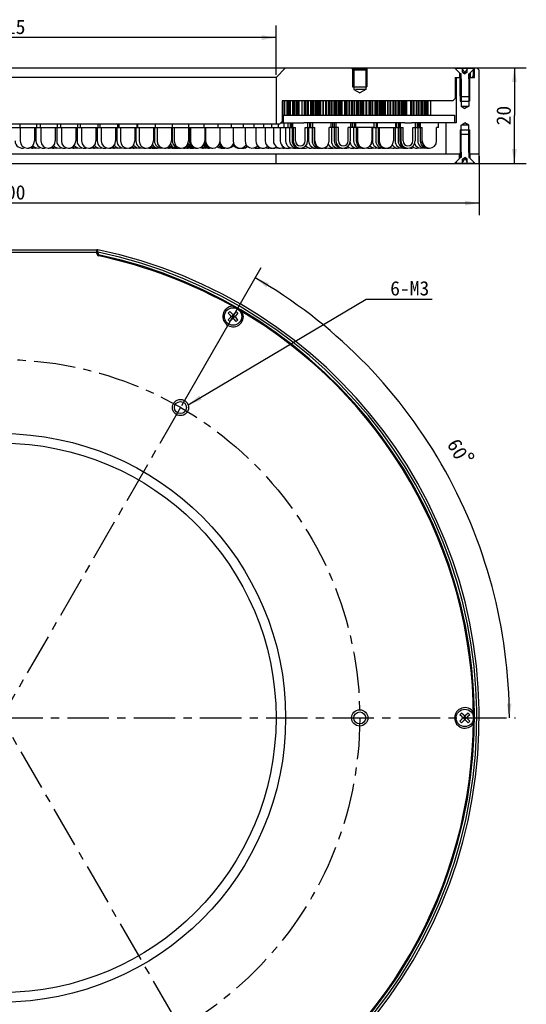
# Model space of a CAD drawing. Header units: millimetres. Extents: x 31 to 283, y -29 to 282.
# Tile 3 of 3: x 138 to 244, y 75 to 282. Entities that reach past the tile are written whole.
import ezdxf
from ezdxf.enums import TextEntityAlignment as Align

# ---------------------------------------------------------------- set-up
doc = ezdxf.new("R2010")
doc.units = ezdxf.units.MM
doc.header["$LTSCALE"] = 23.1
doc.linetypes.add('CENTER', pattern=[0.6, 0.375, -0.075, 0.075, -0.075])
doc.layers.get('0').update_dxf_attribs({"linetype": 'CONTINUOUS'})
for name, color, linetype in [('00_COMPONENTS', 7, 'CONTINUOUS'), ('03_ALL_AXES', 7, 'CONTINUOUS'), ('50_ALL_DETAILS', 7, 'CONTINUOUS'), ('51__DRAFT_DIMS', 7, 'CONTINUOUS')]:
    doc.layers.add(name, color=color, linetype=linetype)
doc.styles.get("Standard").update_dxf_attribs({"font": 'simfang.ttf'})
doc.dimstyles.new('DIMSTYLE_1', dxfattribs={"dimtxt": 3, "dimasz": 3, "dimexe": 2.5, "dimexo": 0.5, "dimgap": 0.75, "dimtad": 1, "dimdsep": 46, "dimtxsty": 'STANDARD', "dimblk": '_FILLED', "dimblk1": '_FILLED', "dimblk2": '_FILLED', "dimcen": 0.09, "dimclrt": 3, "dimazin": 2, "dimtp": 0.3, "dimtm": 0.3, "dimtfac": 1, "dimtofl": 0, "dimtmove": 0, "dimatfit": 3, "dimldrblk": '_FILLED', "dimfxl": 1, "dimtolj": 1, "dimarcsym": 0})
doc.dimstyles.new('DIMSTYLE_2', dxfattribs={"dimtxt": 3, "dimasz": 3, "dimexe": 2.5, "dimexo": 0.5, "dimgap": 0.75, "dimtad": 1, "dimdsep": 46, "dimtxsty": 'STANDARD', "dimblk": '_FILLED', "dimblk1": '_FILLED', "dimblk2": '_FILLED', "dimcen": 0.09, "dimclrt": 3, "dimazin": 2, "dimtp": 0.5, "dimtm": 0.5, "dimtfac": 1, "dimtofl": 0, "dimtmove": 0, "dimatfit": 3, "dimldrblk": '_FILLED', "dimfxl": 1, "dimtolj": 1, "dimarcsym": 0})
doc.dimstyles.new('DIMSTYLE_3', dxfattribs={"dimtxt": 3, "dimasz": 3, "dimexe": 2.5, "dimexo": 0.5, "dimgap": 0.75, "dimtad": 1, "dimdsep": 46, "dimtxsty": 'STANDARD', "dimblk": '_FILLED', "dimblk1": '_FILLED', "dimblk2": '_FILLED', "dimcen": 0.09, "dimclrt": 3, "dimazin": 2, "dimtp": 0.2, "dimtm": 0.2, "dimtfac": 1, "dimtofl": 0, "dimtmove": 0, "dimatfit": 3, "dimldrblk": '_FILLED', "dimfxl": 1, "dimtolj": 1, "dimarcsym": 0})
doc.dimstyles.new('DIMSTYLE_4', dxfattribs={"dimtxt": 3, "dimasz": 3, "dimexe": 2.5, "dimexo": 0.5, "dimgap": 3, "dimtad": 1, "dimdec": 1, "dimdsep": 46, "dimtxsty": 'STANDARD', "dimblk": '_FILLED', "dimblk1": '_FILLED', "dimblk2": '_FILLED', "dimcen": 0.09, "dimclrt": 3, "dimazin": 2, "dimtp": 0.5, "dimtm": 0.5, "dimtfac": 1, "dimtdec": -1, "dimtofl": 0, "dimtmove": 0, "dimatfit": 3, "dimldrblk": '_FILLED', "dimfxl": 1, "dimtolj": 1, "dimarcsym": 0})
doc.dimstyles.new('DIMSTYLE_5', dxfattribs={"dimtxt": 3, "dimasz": 3, "dimexe": 2.5, "dimexo": 0.5, "dimtad": 1, "dimdsep": 46, "dimtxsty": 'STANDARD', "dimblk": '_FILLED', "dimblk1": '_FILLED', "dimblk2": '_FILLED', "dimcen": 0.09, "dimclrt": 3, "dimazin": 2, "dimtp": 0.5, "dimtm": 0.5, "dimtfac": 1, "dimtofl": 0, "dimtmove": 0, "dimatfit": 1, "dimldrblk": '_FILLED', "dimfxl": 1, "dimtolj": 1, "dimarcsym": 0})
doc.dimstyles.get("Standard").update_dxf_attribs({"dimtxt": 3, "dimasz": 3, "dimexe": 2.5, "dimexo": 0.5, "dimtad": 1, "dimdsep": 46, "dimtxsty": 'STANDARD', "dimblk": '_FILLED', "dimblk1": '_FILLED', "dimblk2": '_FILLED', "dimcen": 0.09, "dimclrt": 3, "dimazin": 2, "dimtol": 1, "dimtp": 0.01, "dimtm": 0.01, "dimtfac": 1, "dimtofl": 0, "dimtmove": 0, "dimatfit": 3, "dimldrblk": '_FILLED', "dimfxl": 1, "dimtolj": 1, "dimarcsym": 0})

# ---------------------------------------------------------------- blocks, each defined once
blk = doc.blocks.new('_FILLED')
at = {"color": 0, "linetype": 'ByBlock'}
blk.add_solid([(0, 0), (-1, 0.167), (-1, -0.167)], dxfattribs=at)
blk = doc.blocks.new('*D1')
at = {"layer": '51__DRAFT_DIMS', "color": 4}
for p, q in [((76.67, 269.96), (76.67, 280.28)), ((191.67, 269.96), (191.67, 280.28)), ((76.67, 277.78), (134.17, 277.78)), ((191.67, 277.78), (134.17, 277.78))]:
    blk.add_line(p, q, dxfattribs=at)
at = {"layer": '51__DRAFT_DIMS', "color": 4, "xscale": 3, "yscale": 3, "zscale": 3, "rotation": 180}
blk.add_blockref('_FILLED', (76.67, 277.78), dxfattribs=at)
at = {"layer": '51__DRAFT_DIMS', "color": 4, "xscale": 3, "yscale": 3, "zscale": 3}
blk.add_blockref('_FILLED', (191.67, 277.78), dxfattribs=at)
at = {"layer": '51__DRAFT_DIMS', "color": 3}
blk.add_text('115', height=3, dxfattribs=at).set_placement((136.17, 278.53), align=Align.CENTER)
blk = doc.blocks.new('*D2')
at = {"layer": '51__DRAFT_DIMS', "color": 4}
for p, q in [((34.17, 252.96), (34.17, 240.65)), ((234.17, 252.96), (234.17, 240.65)), ((34.17, 243.15), (134.17, 243.15)), ((234.17, 243.15), (134.17, 243.15))]:
    blk.add_line(p, q, dxfattribs=at)
at = {"layer": '51__DRAFT_DIMS', "color": 4, "xscale": 3, "yscale": 3, "zscale": 3, "rotation": 180}
blk.add_blockref('_FILLED', (34.17, 243.15), dxfattribs=at)
at = {"layer": '51__DRAFT_DIMS', "color": 4, "xscale": 3, "yscale": 3, "zscale": 3}
blk.add_blockref('_FILLED', (234.17, 243.15), dxfattribs=at)
at = {"layer": '51__DRAFT_DIMS', "color": 3}
blk.add_text('200', height=3, dxfattribs=at).set_placement((136.17, 243.9), align=Align.CENTER)
blk = doc.blocks.new('*D3')
at = {"layer": '51__DRAFT_DIMS', "color": 4}
for p, q in [((75.17, 271.46), (244.03, 271.46)), ((241.53, 271.46), (241.53, 261.46)), ((241.53, 251.46), (241.53, 261.46)), ((229.52, 251.46), (244.03, 251.46))]:
    blk.add_line(p, q, dxfattribs=at)
at = {"layer": '51__DRAFT_DIMS', "color": 4, "xscale": 3, "yscale": 3, "zscale": 3}
for p, rotation in [((241.53, 271.46), 90), ((241.53, 251.46), 270)]:
    blk.add_blockref('_FILLED', p, dxfattribs=dict(at, rotation=rotation))
at = {"layer": '51__DRAFT_DIMS', "color": 3}
blk.add_text('20', height=3, rotation=90, dxfattribs=at).set_placement((240.78, 261.46), align=Align.CENTER)
blk = doc.blocks.new('*D4')
at = {"layer": '51__DRAFT_DIMS', "color": 4}
blk.add_line((171.92, 200.8), (188.58, 229.66), dxfattribs=at)
for start, end in [(30, 60), (0, 30)]:
    blk.add_arc((134.17, 135.42), 106.31, start, end, dxfattribs=at)
for points in [[(190.16, 226.38), (187.33, 227.49), (189.65, 225.52)], [(239.95, 138.41), (240.49, 135.42), (240.95, 138.43)]]:
    blk.add_solid(points, dxfattribs=at)
at = {"layer": '51__DRAFT_DIMS', "color": 3}
blk.add_text('60', height=3, rotation=-60, dxfattribs=at).set_placement((228.34, 190.94), align=Align.CENTER)
blk = doc.blocks.new('*D5')
at = {"layer": '51__DRAFT_DIMS', "color": 4}
for p, q in [((50.26, 217.32), (36.65, 217.32)), ((53.76, 217.32), (50.26, 217.32)), ((81.63, 188.94), (53.76, 217.32))]:
    blk.add_line(p, q, dxfattribs=at)
at = {"layer": '51__DRAFT_DIMS', "color": 4, "xscale": 3, "yscale": 3, "zscale": 3, "rotation": 314.4740814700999}
blk.add_blockref('_FILLED', (81.63, 188.94), dxfattribs=at)
at = {"layer": '51__DRAFT_DIMS', "color": 3}
blk.add_text('150', height=3, dxfattribs=at).set_placement((48.76, 218.07), align=Align.RIGHT)

msp = doc.modelspace()

# ---------------------------------------------------------------- linework, layer by layer
at = {"layer": '00_COMPONENTS', "color": 7}
for p, q in [((34.6741, 271.4554), (232.9662, 271.4554)), ((191.6733, 269.4554), (193.6733, 271.4554)), ((207.4733, 271.4554), (207.9233, 271.0054)), ((207.6733, 271.2554), (210.6733, 271.2554)), ((207.9233, 271.0054), (210.4233, 271.0054)), ((207.9233, 271.0054), (207.9233, 266.9554)), ((210.8733, 271.4554), (210.4233, 271.0054)), ((210.4233, 271.0054), (210.4233, 266.9554)), ((230.1497, 270.329), (229.0233, 271.4554)), ((229.3483, 271.4204), (232.9983, 271.4204)), ((229.3483, 271.1304), (229.3483, 271.4204)), ((230.0733, 270.4054), (230.0733, 269.4554)), ((230.3733, 270.1875), (230.2083, 270.1875)), ((230.2083, 265.5204), (230.2083, 270.1875)), ((230.6955, 270.5582), (230.6955, 271.4204)), ((230.9612, 270.7704), (230.6955, 271.1461)), ((230.6955, 270.5582), (231.1733, 270.2204)), ((230.8197, 270.4704), (231.5268, 270.4704)), ((231.1733, 270.4704), (231.0554, 270.3037)), ((231.6511, 270.5582), (231.1733, 270.2204)), ((231.1733, 270.2204), (231.1733, 270.5582)), ((231.2911, 270.3037), (231.1733, 270.4704)), ((231.6511, 271.1461), (231.3854, 270.7704)), ((231.6511, 270.5582), (231.6511, 271.4204)), ((232.1383, 270.1875), (231.9733, 270.1875)), ((232.1383, 265.5204), (232.1383, 270.1875)), ((232.1969, 270.329), (232.9983, 271.1304)), ((232.2733, 270.4054), (232.2733, 269.4554)), ((232.9662, 271.4554), (232.9669, 271.42)), ((232.9732, 271.1099), (232.9733, 271.1054)), ((232.9733, 269.7554), (232.9733, 271.1054)), ((232.9983, 271.4554), (233.674, 271.4554)), ((232.9983, 271.1304), (232.9983, 271.4204)), ((233.1733, 269.4554), (233.1733, 271.4554)), ((233.674, 271.4554), (234.1733, 270.9562)), ((234.1733, 251.4554), (234.1733, 270.9562)), ((191.6733, 269.4554), (76.6733, 269.4554)), ((191.6733, 269.4554), (191.6733, 259.7554)), ((229.1733, 269.4554), (230.2083, 269.4554)), ((229.1733, 269.4554), (229.1733, 265.0554)), ((229.3733, 269.4554), (229.3733, 259.9554)), ((230.0483, 269.4554), (230.3733, 269.1304)), ((230.1733, 269.3304), (230.2081, 269.3304)), ((230.3733, 269.1304), (230.3733, 263.4554)), ((231.9733, 269.1304), (231.9543, 269.1304)), ((232.2983, 269.4554), (231.9733, 269.1304)), ((231.9733, 269.1304), (231.9733, 263.4554)), ((232.1383, 269.4554), (233.1733, 269.4554)), ((232.6733, 269.4554), (232.9733, 269.7554)), ((207.6733, 267.4554), (210.6733, 267.4554)), ((207.9233, 266.9554), (209.1733, 266.2043)), ((210.4233, 266.9554), (208.2894, 266.9554)), ((210.4233, 266.9554), (209.1733, 266.2043)), ((228.6733, 264.5554), (192.9733, 264.5554)), ((192.9733, 264.5554), (192.9733, 260.2554)), ((193.3545, 261.5554), (193.3545, 264.5554)), ((193.5007, 261.5554), (193.5007, 264.5554)), ((193.9788, 261.5554), (193.9788, 264.5554)), ((194.0971, 261.5554), (194.0971, 264.5554)), ((194.2433, 261.5554), (194.2433, 264.5554)), ((194.5833, 261.5554), (194.5833, 264.5554)), ((194.6958, 261.5554), (194.6958, 264.5554)), ((195.1547, 261.5554), (195.1547, 264.5554)), ((195.2672, 261.5554), (195.2672, 264.5554)), ((195.5179, 261.5554), (195.5179, 264.5554)), ((195.5961, 261.5554), (195.5961, 264.5554)), ((195.9152, 261.5554), (195.9152, 264.5554)), ((195.9934, 261.5554), (195.9934, 264.5554)), ((196.1536, 261.5554), (196.1536, 264.5554)), ((196.1971, 261.5554), (196.1971, 264.5554)), ((196.3749, 261.5554), (196.3749, 264.5554)), ((196.4185, 261.5554), (196.4185, 264.5554)), ((196.4873, 261.5554), (196.4873, 264.5554)), ((196.496, 261.5554), (196.496, 264.5554)), ((196.5316, 261.5554), (196.5316, 264.5554)), ((197.1477, 261.5554), (197.1477, 264.5554)), ((197.6212, 261.5554), (197.6212, 264.5554)), ((197.7515, 261.5554), (197.7515, 264.5554)), ((197.8034, 261.5554), (197.8034, 264.5554)), ((197.9642, 261.5554), (197.9642, 264.5554)), ((198.352, 261.5554), (198.352, 264.5554)), ((198.4814, 261.5554), (198.4814, 264.5554)), ((198.9644, 261.5554), (198.9644, 264.5554)), ((199.0094, 261.5554), (199.0094, 264.5554)), ((199.1388, 261.5554), (199.1388, 264.5554)), ((199.4423, 261.5554), (199.4423, 264.5554)), ((199.5398, 261.5554), (199.5398, 264.5554)), ((199.9378, 261.5554), (199.9378, 264.5554)), ((200.0353, 261.5554), (200.0353, 264.5554)), ((200.253, 261.5554), (200.253, 264.5554)), ((200.3182, 261.5554), (200.3182, 264.5554)), ((200.5845, 261.5554), (200.5845, 264.5554)), ((200.6498, 261.5554), (200.6498, 264.5554)), ((200.7808, 261.5554), (200.7808, 264.5554)), ((200.8135, 261.5554), (200.8135, 264.5554)), ((200.9469, 261.5554), (200.9469, 264.5554)), ((200.9796, 261.5554), (200.9796, 264.5554)), ((201.0233, 261.5554), (201.0233, 264.5554)), ((201.5233, 261.5554), (201.5233, 264.5554)), ((201.6214, 261.5554), (201.6214, 264.5554)), ((202.0523, 261.5554), (202.0523, 264.5554)), ((202.1965, 261.5554), (202.1965, 264.5554)), ((202.6753, 261.5554), (202.6753, 264.5554)), ((202.7849, 261.5554), (202.7849, 264.5554)), ((202.9292, 261.5554), (202.9292, 264.5554)), ((203.2801, 261.5554), (203.2801, 264.5554)), ((203.3946, 261.5554), (203.3946, 264.5554)), ((203.8616, 261.5554), (203.8616, 264.5554)), ((203.9761, 261.5554), (203.9761, 264.5554)), ((204.2457, 261.5554), (204.2457, 264.5554)), ((204.33, 261.5554), (204.33, 264.5554)), ((204.674, 261.5554), (204.674, 264.5554)), ((204.7583, 261.5554), (204.7583, 264.5554)), ((204.9456, 261.5554), (204.9456, 264.5554)), ((204.9994, 261.5554), (204.9994, 264.5554)), ((205.2189, 261.5554), (205.2189, 264.5554)), ((205.2727, 261.5554), (205.2727, 264.5554)), ((205.377, 261.5554), (205.377, 264.5554)), ((205.4001, 261.5554), (205.4001, 264.5554)), ((205.4943, 261.5554), (205.4943, 264.5554)), ((205.5174, 261.5554), (205.5174, 264.5554)), ((206.0382, 261.5554), (206.0382, 264.5554)), ((206.2198, 261.5554), (206.2198, 264.5554)), ((206.3958, 261.5554), (206.3958, 264.5554)), ((206.5551, 261.5554), (206.5551, 264.5554)), ((206.9432, 261.5554), (206.9432, 264.5554)), ((207.0749, 261.5554), (207.0749, 264.5554)), ((207.5572, 261.5554), (207.5572, 264.5554)), ((207.5808, 261.5554), (207.5808, 264.5554)), ((207.6123, 261.5554), (207.6123, 264.5554)), ((207.7441, 261.5554), (207.7441, 264.5554)), ((208.058, 261.5554), (208.058, 264.5554)), ((208.1618, 261.5554), (208.1618, 264.5554)), ((208.5849, 261.5554), (208.5849, 264.5554)), ((208.6887, 261.5554), (208.6887, 264.5554)), ((208.9275, 261.5554), (208.9275, 264.5554)), ((209.0029, 261.5554), (209.0029, 264.5554)), ((209.3104, 261.5554), (209.3104, 264.5554)), ((209.3857, 261.5554), (209.3857, 264.5554)), ((209.5486, 261.5554), (209.5486, 264.5554)), ((209.5954, 261.5554), (209.5954, 264.5554)), ((209.7862, 261.5554), (209.7862, 264.5554)), ((209.8329, 261.5554), (209.8329, 264.5554)), ((209.9193, 261.5554), (209.9193, 264.5554)), ((209.9373, 261.5554), (209.9373, 264.5554)), ((210.0108, 261.5554), (210.0108, 264.5554)), ((210.0288, 261.5554), (210.0288, 264.5554)), ((210.5285, 261.5554), (210.5285, 264.5554)), ((210.5379, 261.5554), (210.5379, 264.5554)), ((210.6847, 261.5554), (210.6847, 264.5554)), ((211.1626, 261.5554), (211.1626, 264.5554)), ((211.2834, 261.5554), (211.2834, 264.5554)), ((211.4302, 261.5554), (211.4302, 264.5554)), ((211.7814, 261.5554), (211.7814, 264.5554)), ((211.9021, 261.5554), (211.9021, 264.5554)), ((212.3873, 261.5554), (212.3873, 264.5554)), ((212.3944, 261.5554), (212.3944, 264.5554)), ((212.5151, 261.5554), (212.5151, 264.5554)), ((212.7973, 261.5554), (212.7973, 264.5554)), ((212.8915, 261.5554), (212.8915, 264.5554)), ((213.2759, 261.5554), (213.2759, 264.5554)), ((213.3702, 261.5554), (213.3702, 264.5554)), ((213.5825, 261.5554), (213.5825, 264.5554)), ((213.65, 261.5554), (213.65, 264.5554)), ((213.9254, 261.5554), (213.9254, 264.5554)), ((213.9929, 261.5554), (213.9929, 264.5554)), ((214.1349, 261.5554), (214.1349, 264.5554)), ((214.1755, 261.5554), (214.1755, 264.5554)), ((214.341, 261.5554), (214.341, 264.5554)), ((214.3816, 261.5554), (214.3816, 264.5554)), ((214.4527, 261.5554), (214.4527, 264.5554)), ((214.4662, 261.5554), (214.4662, 264.5554)), ((214.5215, 261.5554), (214.5215, 264.5554)), ((214.535, 261.5554), (214.535, 264.5554)), ((215.0348, 261.5554), (215.0348, 264.5554)), ((215.1463, 261.5554), (215.1463, 264.5554)), ((215.5346, 261.5554), (215.5346, 264.5554)), ((215.6681, 261.5554), (215.6681, 264.5554)), ((216.15, 261.5554), (216.15, 264.5554)), ((216.213, 261.5554), (216.213, 264.5554)), ((216.3466, 261.5554), (216.3466, 264.5554)), ((216.6688, 261.5554), (216.6688, 264.5554)), ((216.7774, 261.5554), (216.7774, 264.5554)), ((217.2203, 261.5554), (217.2203, 264.5554)), ((217.3289, 261.5554), (217.3289, 264.5554)), ((217.5843, 261.5554), (217.5843, 264.5554)), ((217.6676, 261.5554), (217.6676, 264.5554)), ((218.0074, 261.5554), (218.0074, 264.5554)), ((218.0907, 261.5554), (218.0907, 264.5554)), ((218.2785, 261.5554), (218.2785, 264.5554)), ((218.3363, 261.5554), (218.3363, 264.5554)), ((218.5722, 261.5554), (218.5722, 264.5554)), ((218.63, 261.5554), (218.63, 264.5554)), ((218.7497, 261.5554), (218.7497, 264.5554)), ((218.7819, 261.5554), (218.7819, 264.5554)), ((218.9131, 261.5554), (218.9131, 264.5554)), ((218.9453, 261.5554), (218.9453, 264.5554)), ((218.9967, 261.5554), (218.9967, 264.5554)), ((219.0031, 261.5554), (219.0031, 264.5554)), ((219.8583, 261.5554), (219.8583, 264.5554)), ((219.972, 261.5554), (219.972, 264.5554)), ((220.1171, 261.5554), (220.1171, 264.5554)), ((220.4763, 261.5554), (220.4763, 264.5554)), ((220.5977, 261.5554), (220.5977, 264.5554)), ((221.0828, 261.5554), (221.0828, 264.5554)), ((221.0934, 261.5554), (221.0934, 264.5554)), ((221.2149, 261.5554), (221.2149, 264.5554)), ((221.5099, 261.5554), (221.5099, 264.5554)), ((221.6075, 261.5554), (221.6075, 264.5554)), ((222.0055, 261.5554), (222.0055, 264.5554)), ((222.103, 261.5554), (222.103, 264.5554)), ((222.3332, 261.5554), (222.3332, 264.5554)), ((222.4066, 261.5554), (222.4066, 264.5554)), ((222.7059, 261.5554), (222.7059, 264.5554)), ((222.7792, 261.5554), (222.7792, 264.5554)), ((222.9441, 261.5554), (222.9441, 264.5554)), ((222.9931, 261.5554), (222.9931, 264.5554)), ((223.193, 261.5554), (223.193, 264.5554)), ((223.242, 261.5554), (223.242, 264.5554)), ((223.3411, 261.5554), (223.3411, 264.5554)), ((223.3656, 261.5554), (223.3656, 264.5554)), ((223.4657, 261.5554), (223.4657, 264.5554)), ((223.4903, 261.5554), (223.4903, 264.5554)), ((223.5233, 261.5554), (223.5233, 264.5554)), ((224.0233, 261.5554), (224.0233, 264.5554)), ((228.6733, 264.5554), (229.1733, 265.0554)), ((230.1733, 264.4554), (231.946, 264.4554)), ((230.2083, 265.5204), (230.3083, 265.4204)), ((230.2083, 265.5175), (230.3733, 265.5175)), ((232.0383, 265.4204), (230.3083, 265.4204)), ((232.1733, 264.4554), (231.9727, 264.4554)), ((231.9733, 265.5175), (232.1383, 265.5175)), ((232.1383, 265.5204), (232.0383, 265.4204)), ((230.3733, 263.4554), (231.9733, 263.4554)), ((230.3733, 263.4554), (231.1733, 262.9747)), ((231.9733, 263.4554), (231.1733, 262.9747)), ((75.8733, 259.7554), (192.4733, 259.7554)), ((138.0333, 259.7554), (138.0333, 258.9554)), ((141.5292, 259.7554), (141.5292, 258.9554)), ((142.3021, 259.7554), (142.3021, 258.9554)), ((145.8661, 259.7554), (145.8661, 258.9554)), ((146.5313, 259.7554), (146.5313, 258.9554)), ((150.1552, 259.7554), (150.1552, 258.9554)), ((150.7003, 259.7554), (150.7003, 258.9554)), ((154.3758, 259.7554), (154.3758, 258.9554)), ((154.7888, 259.7554), (154.7888, 258.9554)), ((158.5071, 259.7554), (158.5071, 258.9554)), ((158.7769, 259.7554), (158.7769, 258.9554)), ((162.5292, 259.7554), (162.5292, 258.9554)), ((162.6451, 259.7554), (162.6451, 258.9554)), ((166.3745, 259.7554), (166.3745, 258.9554)), ((169.9471, 259.7554), (169.9471, 258.9554)), ((173.3426, 259.7554), (173.3426, 258.9554)), ((176.5382, 259.7554), (176.5382, 258.9554)), ((179.5181, 259.7554), (179.5181, 258.9554)), ((182.2679, 259.7554), (182.2679, 258.9554)), ((184.7741, 259.7554), (184.7741, 258.9554)), ((187.0245, 259.7554), (187.0245, 258.9554)), ((189.0082, 259.7554), (189.0082, 258.9554)), ((190.7154, 259.7554), (190.7154, 258.9554)), ((192.138, 259.7554), (192.138, 258.9554)), ((192.4733, 259.7554), (192.9733, 260.2554)), ((192.6733, 259.9554), (196.087, 259.9554)), ((192.9733, 261.5554), (228.9733, 261.5554)), ((193.1733, 261.5554), (193.1733, 259.9554)), ((193.2689, 259.9554), (193.2689, 258.9554)), ((194.1026, 259.9554), (194.1026, 258.9554)), ((194.6351, 259.9554), (194.6351, 258.9554)), ((194.8638, 259.9554), (194.8638, 258.9554)), ((195.2093, 258.9554), (195.2093, 259.9554)), ((218.5837, 259.9554), (197.485, 259.9554)), ((198.3182, 258.9554), (198.3182, 259.9554)), ((198.6638, 259.9554), (198.6638, 258.9554)), ((198.7992, 259.9554), (198.7992, 258.9554)), ((199.2296, 259.9554), (199.2296, 258.9554)), ((199.3733, 258.9554), (199.3733, 259.9554)), ((203.1733, 258.9554), (203.1733, 259.9554)), ((203.4577, 259.9554), (203.4577, 258.9554)), ((203.7969, 259.9554), (203.7969, 258.9554)), ((204.2175, 258.9554), (204.2175, 259.9554)), ((207.3122, 258.9554), (207.3122, 259.9554)), ((207.5969, 259.9554), (207.5969, 258.9554)), ((208.0397, 259.9554), (208.0397, 258.9554)), ((208.3239, 259.9554), (208.3239, 258.9554)), ((212.1239, 259.9554), (212.1239, 258.9554)), ((212.1355, 259.9554), (212.1355, 258.9554)), ((212.6074, 259.9554), (212.6074, 258.9554)), ((212.8437, 259.9554), (212.8437, 258.9554)), ((216.6437, 259.9554), (216.6437, 258.9554)), ((216.8026, 259.9554), (216.8026, 258.9554)), ((217.197, 259.9554), (217.197, 258.9554)), ((217.3662, 259.9554), (217.3662, 258.9554)), ((217.714, 258.9554), (217.714, 259.9554)), ((229.3733, 259.9554), (219.9818, 259.9554)), ((220.8185, 258.9554), (220.8185, 259.9554)), ((221.1662, 259.9554), (221.1662, 258.9554)), ((221.4418, 259.9554), (221.4418, 258.9554)), ((221.7654, 259.9554), (221.7654, 258.9554)), ((221.8733, 258.9554), (221.8733, 259.9554)), ((225.6733, 258.9554), (225.6733, 259.9554)), ((227.1733, 259.9554), (227.1733, 253.4554)), ((228.9733, 261.5554), (228.9733, 259.9554)), ((230.3733, 259.4554), (231.1733, 259.9361)), ((231.9733, 259.4554), (231.1733, 259.9361)), ((73.5605, 258.9554), (195.7359, 258.9554)), ((138.1292, 258.9554), (138.1292, 256.1554)), ((141.1292, 258.9554), (141.1292, 256.1554)), ((141.4316, 258.9554), (141.4316, 256.1554)), ((142.4661, 258.9554), (142.4661, 256.1554)), ((145.4661, 258.9554), (145.4661, 256.1554)), ((145.7639, 258.9554), (145.7639, 256.1554)), ((146.7552, 258.9554), (146.7552, 256.1554)), ((149.7552, 258.9554), (149.7552, 256.1554)), ((150.0401, 258.9554), (150.0401, 256.1554)), ((150.9758, 258.9554), (150.9758, 256.1554)), ((153.9758, 258.9554), (153.9758, 256.1554)), ((154.2419, 258.9554), (154.2419, 256.1554)), ((155.1071, 258.9554), (155.1071, 256.1554)), ((158.1071, 258.9554), (158.1071, 256.1554)), ((158.3514, 258.9554), (158.3514, 256.1554)), ((159.1292, 258.9554), (159.1292, 256.1554)), ((162.1292, 258.9554), (162.1292, 256.1554)), ((162.3509, 258.9554), (162.3509, 256.1554)), ((163.0224, 258.9554), (163.0224, 256.1554)), ((166.0224, 258.9554), (166.0224, 256.1554)), ((166.2233, 258.9554), (166.2233, 256.1554)), ((166.7677, 258.9554), (166.7677, 256.1554)), ((169.7677, 258.9554), (169.7677, 256.1554)), ((169.9521, 258.9554), (169.9521, 256.1554)), ((170.3469, 258.9554), (170.3469, 256.1554)), ((173.3469, 258.9554), (173.3469, 256.1554)), ((173.5212, 258.9554), (173.5212, 256.1554)), ((173.7426, 258.9554), (173.7426, 256.1554)), ((176.7426, 258.9554), (176.7426, 256.1554)), ((176.9154, 258.9554), (176.9154, 256.1554)), ((176.9382, 258.9554), (176.9382, 256.1554)), ((179.9181, 258.9554), (179.9181, 256.1554)), ((182.6679, 258.9554), (182.6679, 256.1554)), ((185.1741, 258.9554), (185.1741, 256.1554)), ((187.4245, 258.9554), (187.4245, 256.1554)), ((189.4082, 258.9554), (189.4082, 256.1554)), ((191.1154, 258.9554), (191.1154, 256.1554)), ((192.538, 258.9554), (192.538, 256.1554)), ((193.6689, 258.9554), (193.6689, 256.1554)), ((194.5026, 258.9554), (194.5026, 256.1554)), ((195.0351, 258.9554), (195.0351, 256.1554)), ((195.2638, 258.9554), (195.2638, 256.1554)), ((195.7359, 256.1554), (195.7359, 258.9554)), ((197.7916, 258.9554), (199.7733, 258.9554)), ((197.7916, 256.1554), (197.7916, 258.9554)), ((198.2638, 258.9554), (198.2638, 256.1554)), ((198.484, 258.9554), (198.484, 256.1554)), ((199.1992, 258.9554), (199.1992, 256.1554)), ((199.6296, 258.9554), (199.6296, 256.1554)), ((199.7733, 256.1554), (199.7733, 258.9554)), ((204.7478, 258.9554), (202.7733, 258.9554)), ((202.7733, 256.1554), (202.7733, 258.9554)), ((203.2484, 258.9554), (203.2484, 256.1554)), ((203.8577, 258.9554), (203.8577, 256.1554)), ((204.1969, 258.9554), (204.1969, 256.1554)), ((204.7478, 256.1554), (204.7478, 258.9554)), ((212.1239, 258.9554), (206.7818, 258.9554)), ((206.7818, 256.1554), (206.7818, 258.9554)), ((207.1969, 258.9554), (207.1969, 256.1554)), ((207.9038, 258.9554), (207.9038, 256.1554)), ((208.4397, 258.9554), (208.4397, 256.1554)), ((208.7239, 258.9554), (208.7239, 256.1554)), ((211.7239, 258.9554), (211.7239, 256.1554)), ((211.8292, 258.9554), (211.8292, 256.1554)), ((212.1257, 258.9554), (218.2418, 258.9554)), ((212.5355, 258.9554), (212.5355, 256.1554)), ((213.0074, 258.9554), (213.0074, 256.1554)), ((213.2437, 258.9554), (213.2437, 256.1554)), ((216.2437, 258.9554), (216.2437, 256.1554)), ((216.584, 258.9554), (216.584, 256.1554)), ((217.2026, 258.9554), (217.2026, 256.1554)), ((217.597, 258.9554), (217.597, 256.1554)), ((217.7662, 258.9554), (217.7662, 256.1554)), ((218.2418, 256.1554), (218.2418, 258.9554)), ((220.2907, 258.9554), (222.2733, 258.9554)), ((220.2907, 256.1554), (220.2907, 258.9554)), ((220.7662, 258.9554), (220.7662, 256.1554)), ((221.3035, 258.9554), (221.3035, 256.1554)), ((221.8418, 258.9554), (221.8418, 256.1554)), ((222.1654, 258.9554), (222.1654, 256.1554)), ((222.2733, 256.1554), (222.2733, 258.9554)), ((225.6733, 258.9554), (225.2733, 258.9554)), ((225.2733, 256.1554), (225.2733, 258.9554)), ((230.1733, 258.4554), (232.1733, 258.4554)), ((230.3733, 253.7804), (230.3733, 259.4554)), ((231.9733, 259.4554), (230.6076, 259.4554)), ((231.9733, 253.7804), (231.9733, 259.4554)), ((230.2083, 257.3904), (230.3083, 257.4904)), ((230.2083, 257.3932), (230.3733, 257.3932)), ((230.2083, 257.3904), (230.2083, 252.7232)), ((232.0383, 257.4904), (230.3083, 257.4904)), ((231.9733, 257.3932), (232.1383, 257.3932)), ((232.1383, 257.3904), (232.0383, 257.4904)), ((232.1383, 257.3904), (232.1383, 252.7232)), ((38.1383, 253.4554), (230.2193, 253.4554)), ((191.6733, 251.4554), (191.6733, 253.4554)), ((230.0483, 253.4554), (230.3733, 253.7804)), ((230.0733, 252.5054), (230.0733, 253.4554)), ((230.2082, 253.5804), (230.1733, 253.5804)), ((232.2983, 253.4554), (231.9733, 253.7804)), ((232.1383, 253.4554), (234.1733, 253.4554)), ((232.1733, 253.5804), (232.1384, 253.5804)), ((232.2733, 252.5054), (232.2733, 253.4554)), ((34.1733, 251.4554), (234.1733, 251.4554)), ((229.0233, 251.4554), (230.1497, 252.5818)), ((229.3483, 251.7804), (229.3483, 251.4904)), ((229.3483, 251.4904), (232.9983, 251.4904)), ((230.0827, 252.5054), (230.0733, 252.5054)), ((230.3735, 252.7232), (230.2083, 252.7232)), ((230.6955, 252.3525), (231.1733, 252.6904)), ((230.6955, 251.4904), (230.6955, 252.3525)), ((230.9612, 252.1404), (230.6955, 251.7646)), ((230.8197, 252.4404), (231.5268, 252.4404)), ((231.0554, 252.607), (231.1733, 252.4404)), ((231.6511, 252.3525), (231.1733, 252.6904)), ((231.1733, 252.3525), (231.1733, 252.6904)), ((231.2911, 252.607), (231.1733, 252.4404)), ((231.3854, 252.1404), (231.6511, 251.7646)), ((231.6511, 251.4904), (231.6511, 252.3525)), ((232.1383, 252.7232), (231.9733, 252.7232)), ((233.3233, 251.4554), (232.1969, 252.5818)), ((232.2639, 252.5054), (232.2733, 252.5054)), ((232.9983, 251.7804), (232.9983, 251.4904)), ((114.1733, 233.3987), (154.1733, 233.3987)), ((114.1733, 232.8987), (154.1733, 232.8987)), ((154.1733, 232.58), (154.1733, 233.3987)), ((154.3733, 233.3576), (154.1733, 233.3576)), ((154.3733, 232.742), (154.3733, 233.3576)), ((181.648, 220.0953), (182.0015, 220.4488)), ((182.1076, 219.6357), (181.648, 220.0953)), ((182.1076, 219.2114), (181.648, 218.7518)), ((182.0015, 218.3982), (181.648, 218.7518)), ((182.4612, 219.9892), (182.0015, 220.4488)), ((182.4612, 218.8578), (182.0015, 218.3982)), ((182.1955, 219.4235), (183.1511, 219.4235)), ((182.3197, 219.4235), (182.6733, 219.7771)), ((182.6733, 219.07), (182.3197, 219.4235)), ((182.8501, 219.6003), (182.4965, 219.2467)), ((182.8501, 219.2467), (182.4965, 219.6003)), ((182.6733, 218.9457), (182.6733, 219.9013)), ((183.0268, 219.4235), (182.6733, 219.7771)), ((182.6733, 219.07), (183.0268, 219.4235)), ((183.345, 220.4488), (182.8854, 219.9892)), ((183.345, 218.3982), (182.8854, 218.8578)), ((183.6986, 220.0953), (183.239, 219.6357)), ((183.6986, 218.7518), (183.239, 219.2114)), ((183.6986, 220.0953), (183.345, 220.4488)), ((183.345, 218.3982), (183.6986, 218.7518)), ((230.148, 136.0908), (230.5015, 136.4444)), ((230.6076, 135.6312), (230.148, 136.0908)), ((230.9612, 135.9847), (230.5015, 136.4444)), ((231.845, 136.4444), (231.3854, 135.9847)), ((232.1986, 136.0908), (231.739, 135.6312)), ((232.1986, 136.0908), (231.845, 136.4444)), ((230.6076, 135.2069), (230.148, 134.7473)), ((230.5015, 134.3938), (230.148, 134.7473)), ((230.9612, 134.8534), (230.5015, 134.3938)), ((230.6955, 135.4191), (231.6511, 135.4191)), ((230.8197, 135.4191), (231.1733, 135.7726)), ((231.1733, 135.0655), (230.8197, 135.4191)), ((231.3501, 135.5958), (230.9965, 135.2423)), ((231.3501, 135.2423), (230.9965, 135.5958)), ((231.1733, 134.9412), (231.1733, 135.8969)), ((231.5268, 135.4191), (231.1733, 135.7726)), ((231.1733, 135.0655), (231.5268, 135.4191)), ((231.845, 134.3938), (231.3854, 134.8534)), ((232.1986, 134.7473), (231.739, 135.2069)), ((231.845, 134.3938), (232.1986, 134.7473))]:
    msp.add_line(p, q, dxfattribs=at)
at = {"layer": '00_COMPONENTS', "color": 4}
for p, q in [((207.6733, 271.2554), (207.6733, 267.4554)), ((210.6733, 271.2554), (210.6733, 267.4554)), ((230.3733, 269.1304), (230.3733, 270.1875)), ((231.9733, 269.1304), (231.9733, 270.1875)), ((230.1733, 269.3304), (230.1733, 264.4554)), ((232.1733, 269.3304), (232.1733, 264.4554)), ((196.087, 259.9554), (197.485, 259.9554)), ((218.5837, 259.9554), (219.9818, 259.9554)), ((230.1733, 258.4554), (230.1733, 253.5804)), ((232.1733, 258.4554), (232.1733, 253.5804)), ((230.3733, 253.7804), (230.3733, 252.7232)), ((231.9733, 253.7804), (231.9733, 252.7232))]:
    msp.add_line(p, q, dxfattribs=at)
at = {"layer": '00_COMPONENTS', "color": 7}
for centre, radius in [((182.6733, 219.4235), 1.825), ((171.6733, 200.371), 1.7), ((171.6733, 200.371), 1.25), ((134.1733, 135.4191), 59.5), ((134.1733, 135.4191), 57.5), ((209.1733, 135.4191), 1.7), ((209.1733, 135.4191), 1.25), ((231.1733, 135.4191), 1.825)]:
    msp.add_circle(centre, radius, dxfattribs=at)
for centre, radius, start, end in [((230.0083, 270.1875), 0.2, 0, 45), ((232.3383, 270.1875), 0.2, 135, 180), ((138.5618, 256.1554), 1.5, 180, 290.849656), ((139.6292, 256.1554), 1.5, 180, 360), ((142.9316, 256.1554), 1.5, 180, 290.173257), ((143.9661, 256.1554), 1.5, 180, 360), ((147.2639, 256.1554), 1.5, 180, 289.302045), ((148.2552, 256.1554), 1.5, 180, 360), ((151.5401, 256.1554), 1.5, 180, 288.181932), ((152.4758, 256.1554), 1.5, 180, 360), ((155.7419, 256.1554), 1.5, 180, 286.763976), ((156.6071, 256.1554), 1.5, 180, 360), ((159.8514, 256.1554), 1.5, 180, 285.033938), ((160.6292, 256.1554), 1.5, 180, 360), ((163.8509, 256.1554), 1.5, 180, 282.936686), ((164.5224, 256.1554), 1.5, 180, 360), ((167.7233, 256.1554), 1.5, 180, 280.457551), ((168.2677, 256.1554), 1.5, 180, 360), ((171.4521, 256.1554), 1.5, 180, 277.565881), ((171.8469, 256.1554), 1.5, 180, 360), ((174.6371, 256.1554), 1.5, 201.496779, 277.358675), ((175.0212, 256.1554), 1.5, 180, 274.233926), ((175.2426, 256.1554), 1.5, 180, 360), ((178.1967, 256.1554), 1.5, 190.028911, 274.181934), ((178.4154, 256.1554), 1.5, 180, 270.435317), ((178.4382, 256.1554), 1.5, 180, 353.381581), ((181.1949, 256.1554), 1.5, 203.226227, 274.268695), ((181.4181, 256.1554), 1.5, 180, 336.445872), ((184.1679, 256.1554), 1.5, 180, 326.657715), ((186.6741, 256.1554), 1.5, 180, 318.628962), ((188.9245, 256.1554), 1.5, 180, 311.414291), ((190.9082, 256.1554), 1.5, 180, 304.703061), ((192.6154, 256.1554), 1.5, 180, 298.319114), ((194.038, 256.1554), 1.5, 180, 292.154568), ((195.1689, 256.1554), 1.5, 180, 286.138955), ((196.0026, 256.1554), 1.5, 180, 280.225341), ((196.5351, 256.1554), 1.5, 180, 274.373405), ((196.7638, 256.1554), 1.5, 180, 360), ((196.7638, 256.1554), 1.0278, 180, 360), ((199.984, 256.1554), 1.5, 180, 283.796274), ((200.6992, 256.1554), 1.5, 180, 278.251712), ((201.1296, 256.1554), 1.5, 180, 272.775728), ((201.2733, 256.1554), 1.5, 180, 360), ((204.7484, 256.1554), 1.5, 180, 281.722313), ((205.3577, 256.1554), 1.5, 180, 276.493018), ((205.6969, 256.1554), 1.5, 180, 360), ((205.7648, 256.1554), 1.017, 180, 360), ((208.6179, 256.1554), 1.5, 193.154937, 285.191894), ((209.4038, 256.1554), 1.5, 180, 280.292172), ((209.9397, 256.1554), 1.5, 180, 275.438698), ((210.2239, 256.1554), 1.5, 180, 360), ((213.3292, 256.1554), 1.5, 180, 283.617356), ((214.0355, 256.1554), 1.5, 180, 279.054363), ((214.5074, 256.1554), 1.5, 180, 274.520076), ((214.7437, 256.1554), 1.5, 180, 360), ((218.084, 256.1554), 1.5, 180, 281.90446), ((218.7026, 256.1554), 1.5, 180, 277.557651), ((219.097, 256.1554), 1.5, 180, 273.233861), ((219.2662, 256.1554), 1.5, 180, 360), ((219.2662, 256.1554), 1.0245, 180, 360), ((222.0517, 256.1554), 1.5, 201.741597, 284.519969), ((222.8035, 256.1554), 1.5, 180, 280.339211), ((223.3418, 256.1554), 1.5, 180, 276.191963), ((223.6654, 256.1554), 1.5, 180, 272.085224), ((223.7733, 256.1554), 1.5, 180, 360), ((138.5698, 256.1554), 1.5, 269.848775, 290.687008), ((139.648, 256.1554), 1.5, 269.641867, 290.835336), ((140.7147, 256.1554), 1.5, 248.779468, 281.085046), ((141.2913, 256.1554), 1.5, 236.352039, 281.260127), ((141.8768, 256.1554), 1.5, 221.452755, 290.590408), ((142.9556, 256.1554), 1.5, 269.540835, 289.686113), ((144.0125, 256.1554), 1.5, 269.113297, 290.323546), ((145.0543, 256.1554), 1.5, 248.722744, 281.350715), ((145.6445, 256.1554), 1.5, 235.970063, 281.539717), ((146.2444, 256.1554), 1.5, 220.570212, 289.867489), ((147.3203, 256.1554), 1.5, 268.920513, 288.165318), ((148.3509, 256.1554), 1.5, 268.171626, 289.698507), ((149.362, 256.1554), 1.5, 248.341406, 281.495647), ((149.9596, 256.1554), 1.5, 235.364152, 281.669445), ((150.5662, 256.1554), 1.5, 219.606107, 288.950364), ((151.6534, 256.1554), 1.5, 267.834241, 285.914549), ((152.6517, 256.1554), 1.5, 266.637286, 288.940304), ((153.6251, 256.1554), 1.5, 247.465652, 281.4867), ((154.2223, 256.1554), 1.5, 234.38128, 281.60914), ((154.8257, 256.1554), 1.5, 218.403231, 287.788077), ((155.9443, 256.1554), 1.5, 266.129759, 282.766968), ((156.9035, 256.1554), 1.5, 264.32768, 288.020031), ((157.8312, 256.1554), 1.5, 245.911169, 281.291581), ((158.4184, 256.1554), 1.5, 232.851792, 281.319835), ((159.007, 256.1554), 1.5, 216.867001, 286.349285), ((160.1828, 256.1554), 1.5, 263.656035, 278.560834), ((161.0951, 256.1554), 1.5, 261.062781, 286.916316), ((161.9679, 256.1554), 1.5, 243.495381, 280.879049), ((162.5339, 256.1554), 1.5, 230.575653, 280.764044), ((163.094, 256.1554), 1.5, 214.719455, 284.618311), ((164.3586, 256.1554), 1.5, 260.254534, 273.129186), ((165.2152, 256.1554), 1.5, 256.64657, 285.626939), ((166.0231, 256.1554), 1.5, 239.98438, 280.21911), ((166.5553, 256.1554), 1.5, 227.327657, 279.906994), ((167.0714, 256.1554), 1.5, 211.785585, 282.554506), ((168.4617, 256.1554), 1.5, 266.2909, 285.300868), ((169.2531, 256.1554), 1.5, 250.818698, 284.122306), ((169.9848, 256.1554), 1.5, 235.06719, 279.290529), ((170.469, 256.1554), 1.5, 222.781865, 278.725228), ((170.9239, 256.1554), 1.5, 207.659641, 280.140212), ((172.4822, 256.1554), 1.5, 257.769274, 283.804019), ((173.1979, 256.1554), 1.5, 243.234204, 282.393111), ((173.8415, 256.1554), 1.5, 228.306148, 278.064389), ((174.2622, 256.1554), 1.5, 216.369684, 277.179809), ((176.4104, 256.1554), 1.5, 247.085687, 282.102846), ((177.0392, 256.1554), 1.5, 233.208266, 280.423752), ((177.5819, 256.1554), 1.5, 218.732736, 276.514621), ((177.9222, 256.1554), 1.5, 206.717634, 275.251739), ((180.2369, 256.1554), 1.5, 233.156896, 280.175635), ((180.7669, 256.1554), 1.5, 219.05954, 278.206615), ((181.4369, 256.1554), 1.5, 269.640812, 272.913138), ((181.5894, 256.1554), 1.5, 266.727674, 270.588633), ((181.6202, 256.1554), 1.5, 266.13725, 328.167712), ((183.9524, 256.1554), 1.5, 218.949997, 274.120543), ((184.3709, 256.1554), 1.5, 266.117734, 274.797681), ((184.6217, 256.1554), 1.5, 261.294917, 313.169726), ((184.67, 256.1554), 1.5, 269.077879, 272.380923), ((184.7946, 256.1554), 1.5, 266.696956, 270.14418), ((184.8021, 256.1554), 1.5, 266.552389, 308.625855), ((187.4073, 256.1554), 1.5, 255.848294, 300.385666), ((187.548, 256.1554), 1.5, 267.312295, 275.260052), ((187.8229, 256.1554), 1.5, 262.034312, 291.552943), ((187.8419, 256.1554), 1.5, 269.636067, 272.717437), ((187.9841, 256.1554), 1.5, 266.91863, 288.275633), ((187.997, 256.1554), 1.5, 269.754114, 288.016708), ((189.9649, 256.1554), 1.5, 249.704917, 288.333764), ((190.6401, 256.1554), 1.5, 256.991639, 275.128734), ((190.9949, 256.1554), 1.5, 268.342645, 295.450788), ((191.0149, 256.1554), 1.5, 269.617032, 272.888731), ((191.1661, 256.1554), 1.5, 266.728301, 291.879357), ((191.1706, 256.1554), 1.5, 269.914561, 291.787462), ((192.2836, 256.1554), 1.5, 242.703144, 276.351276), ((193.2431, 256.1554), 1.5, 257.918119, 285.370391), ((193.8169, 256.1554), 1.5, 258.969212, 274.227432), ((194.168, 256.1554), 1.5, 267.514399, 273.543798), ((194.3535, 256.1554), 1.5, 263.96216, 285.776696), ((194.345, 256.1554), 1.5, 266.618773, 270.059329), ((194.3481, 256.1554), 1.5, 266.559242, 270.102691), ((195.6221, 256.1554), 1.5, 261.307755, 277.289102), ((196.1656, 256.1554), 1.5, 266.884666, 277.075795), ((196.4408, 256.1554), 1.5, 264.734906, 271.801809), ((196.994, 256.1554), 1.5, 265.596391, 283.856296), ((197.366, 256.1554), 1.5, 262.875291, 276.628493), ((197.7123, 256.1554), 1.5, 251.559797, 295.153703), ((197.5301, 256.1554), 1.5, 266.865227, 273.483077), ((197.7679, 256.1554), 1.5, 268.937298, 293.981633), ((198.9869, 256.1554), 1.5, 222.154255, 289.416623), ((198.8578, 256.1554), 1.5, 248.687567, 272.466731), ((199.6357, 256.1554), 1.5, 257.506273, 270.703566), ((199.6725, 256.1554), 1.5, 256.78817, 275.960529), ((200.2164, 256.1554), 1.5, 265.555365, 279.264877), ((200.5625, 256.1554), 1.5, 263.374419, 272.612812), ((201.06, 256.1554), 1.5, 263.092543, 271.330623), ((201.3287, 256.1554), 1.5, 270, 297.860565), ((202.0854, 256.1554), 1.5, 255.383858, 282.413673), ((202.7301, 256.1554), 1.5, 240.936954, 292.369675), ((203.8715, 256.1554), 1.5, 209.996438, 286.999799), ((202.8916, 256.1554), 1.5, 266.913826, 272.835128), ((203.04, 256.1554), 1.5, 264.069912, 286.094777), ((203.435, 256.1554), 1.5, 262.430178, 278.3684), ((204.3359, 256.1554), 1.5, 261.09074, 277.906857), ((204.7912, 256.1554), 1.5, 269.183077, 280.88851), ((205.3846, 256.1554), 1.5, 269.485368, 275.976639), ((206.1407, 256.1554), 1.5, 261.489403, 273.193247), ((206.3078, 256.1554), 1.5, 258.245536, 295.203956), ((206.3806, 256.1554), 1.5, 268.608729, 293.669508), ((207.5848, 256.1554), 1.5, 230.985475, 290.145305), ((207.6888, 256.1554), 1.5, 268.013128, 280.073928), ((208.2135, 256.1554), 1.5, 257.898144, 277.750508), ((208.673, 256.1554), 1.5, 268.947971, 284.103214), ((209.798, 256.1554), 1.5, 262.446436, 270.59721), ((209.8292, 256.1554), 1.5, 261.843109, 272.110678), ((211.0258, 256.1554), 1.5, 254.491039, 273.770981), ((211.223, 256.1554), 1.5, 250.542005, 292.91352), ((212.3909, 256.1554), 1.5, 223.743442, 288.235803), ((211.7066, 256.1554), 1.5, 260.720953, 283.184455), ((213.1934, 256.1554), 1.5, 254.476749, 272.595044), ((213.4097, 256.1554), 1.5, 268.462492, 282.044188), ((214.9026, 256.1554), 1.5, 266.963509, 295.243264), ((215.1707, 256.1554), 1.5, 264.870755, 289.692186), ((216.1815, 256.1554), 1.5, 241.350644, 290.726137), ((217.2429, 256.1554), 1.5, 213.576853, 286.284895), ((216.9529, 256.1554), 1.5, 255.093472, 275.54898), ((218.5356, 256.1554), 1.5, 261.337732, 273.190072), ((219.9151, 256.1554), 1.5, 257.504176, 293.019008), ((221.0881, 256.1554), 1.5, 232.593596, 288.742342), ((230.0083, 252.7232), 0.2, 315, 360), ((232.3383, 252.7232), 0.2, 180, 225), ((134.1741, 135.4267), 99.9999, 272.865322, 78.345618), ((134.1741, 135.4267), 99.5, 272.879951, 78.28622), ((134.1733, 135.4191), 99, 272.894958, 77.992472), ((154.6733, 232.58), 0.5, 180, 258.085892), ((154.8733, 232.742), 0.5, 180, 257.992472), ((134.1733, 135.4191), 98.8, 60.132832, 78.085892), ((182.6733, 219.4235), 2.15, 93.499073, 26.500927), ((134.1733, 135.4191), 98.8, 0.117564, 59.849155), ((181.8955, 219.4235), 0.3, 315, 45), ((182.6733, 220.2013), 0.3, 225, 315), ((182.6733, 218.6457), 0.3, 45, 135), ((183.4511, 219.4235), 0.3, 135, 225), ((231.1733, 135.4191), 2.15, 33.499073, 326.500927), ((134.1733, 135.4191), 98.8, 300.109547, 359.828084), ((230.3955, 135.4191), 0.3, 315, 45), ((231.1733, 136.1969), 0.3, 225, 315), ((231.1733, 134.6412), 0.3, 45, 135), ((231.9511, 135.4191), 0.3, 135, 225)]:
    msp.add_arc(centre, radius, start, end, dxfattribs=at)
for centre, major_axis, start_param, end_param in [((231.1733, 270.7704), (-0.2772, 0.2772), 1.17809725, 1.96349541), ((231.1733, 270.7704), (0.2772, 0.2772), -1.96349541, -1.17809725), ((231.1733, 252.1404), (0.2772, 0.2772), 1.17809725, 1.96349541), ((231.1733, 252.1404), (-0.2772, 0.2772), -1.96349541, -1.17809725)]:
    msp.add_ellipse(centre, major_axis=major_axis, ratio=0.41421356, start_param=start_param, end_param=end_param, dxfattribs=at)
at = {"layer": '03_ALL_AXES', "color": 1, "linetype": 'CENTER'}
msp.add_line((134.1733, 135.4191), (241.7817, 135.4191), dxfattribs=at)
at = {"layer": '50_ALL_DETAILS', "color": 1, "linetype": 'CENTER'}
for p, q in [((96.6733, 200.371), (171.6733, 70.4672)), ((171.6733, 200.371), (96.6733, 70.4672))]:
    msp.add_line(p, q, dxfattribs=at)
msp.add_circle((134.1733, 135.4191), 75, dxfattribs=at)
at = {"layer": '51__DRAFT_DIMS', "color": 3}
msp.add_lwpolyline([(232.4752, 190.7844), (232.0422, 190.5344), (231.9507, 190.1929), (232.2007, 189.7599), (232.5422, 189.6684), (232.9752, 189.9184), (233.0667, 190.2599), (232.8167, 190.6929), (232.4752, 190.7844)], dxfattribs=at)

# ---------------------------------------------------------------- texts
at = {"layer": '50_ALL_DETAILS', "color": 3}
msp.add_text('6-M3', height=3, dxfattribs=at).set_placement((215.5556, 223.8234))

# ---------------------------------------------------------------- dimensions: what is measured, and where the dimension line sits
at = {"layer": '51__DRAFT_DIMS', "color": 4}
for base, p1, p2, dimstyle, picture, middle in [((191.6733, 277.7796), (76.6733, 269.4554), (191.6733, 269.4554), 'DIMSTYLE_1', '*D1', (136.1733, 277.7796)), ((234.1733, 243.1493), (34.1733, 253.4554), (234.1733, 253.4554), 'DIMSTYLE_2', '*D2', (136.1733, 243.1493))]:
    dim = msp.add_linear_dim(base=base, p1=p1, p2=p2, text='%%c<>', dimstyle=dimstyle, dxfattribs=at)
    dim.commit()
    dim.dimension.update_dxf_attribs({"geometry": picture, "text_midpoint": middle, "dimtype": 160})
dim = msp.add_linear_dim(base=(241.531, 251.4554), p1=(74.6733, 271.4554), p2=(229.0233, 251.4554), angle=270, dimstyle='DIMSTYLE_3', dxfattribs=at)
dim.commit()
dim.dimension.update_dxf_attribs({"geometry": '*D3', "text_midpoint": (241.531, 261.429), "dimtype": 160})
dim = msp.add_angular_dim_2l(base=(226.2444, 188.5764), line1=((238.9248, 135.4191), (239.9879, 135.4191)), line2=((171.1417, 199.4503), (171.6733, 200.371)), dimstyle='DIMSTYLE_4', dxfattribs=at)
dim.commit()
dim.dimension.update_dxf_attribs({"geometry": '*D4', "text_midpoint": (225.761, 189.405), "dimtype": 162})
dim = msp.add_diameter_dim_2p(p1=(81.6293, 188.9366), p2=(186.7173, 81.9015), text='%%c<>', dimstyle='DIMSTYLE_5', override={"dimtih": 1, "dimtoh": 1, "dimpost": '<>'}, dxfattribs=at)
dim.commit()
dim.dimension.update_dxf_attribs({"geometry": '*D5', "text_midpoint": (45.4562, 219.5714), "dimtype": 163})

# ---------------------------------------------------------------- leaders
at = {"layer": '50_ALL_DETAILS', "color": 4}
msp.add_leader([(173.2847, 200.9104), (210.5556, 223.0734), (224.3681, 223.0734)], dimstyle='STANDARD', override={"dimtad": 1}, dxfattribs=at)

doc.saveas('drawing.dxf')
